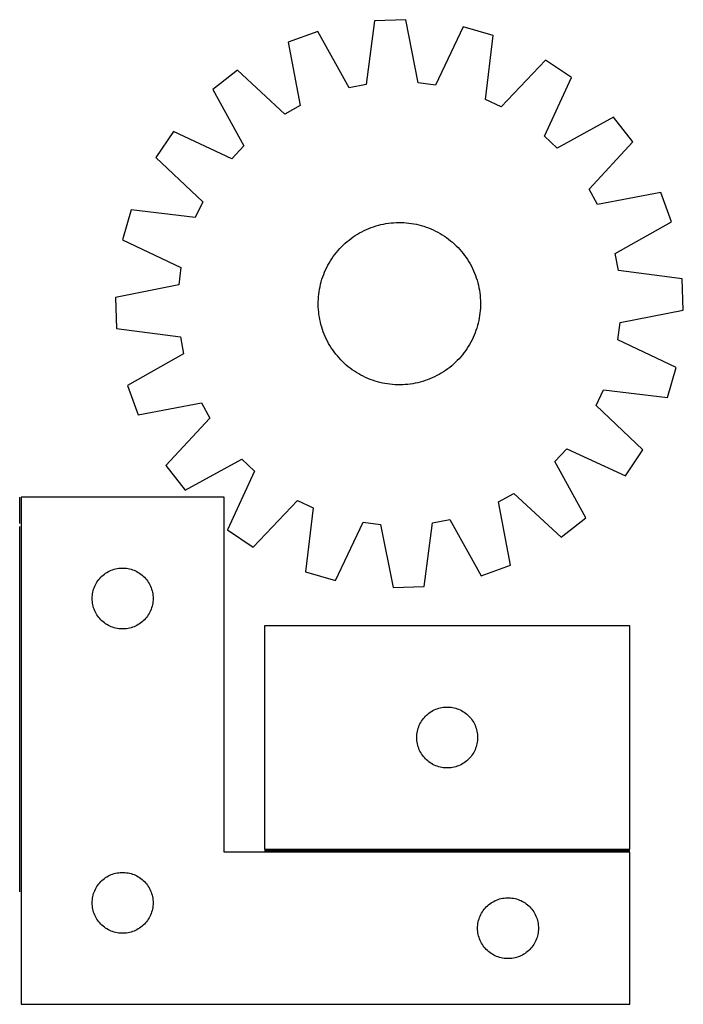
# Model space of a CAD drawing. Header units: millimetres. Extents: x 7 to 1488, y 7 to 494.
# Tile 5 of 5: x 1160 to 1488, y 7 to 492. Entities that reach past the tile are written whole.
import ezdxf

# ---------------------------------------------------------------- set-up
doc = ezdxf.new("R2010")
doc.units = ezdxf.units.MM
doc.layers.add('COMMON', color=5, linetype='CONTINUOUS', true_color=0x0000ff)
doc.layers.add('CUT', color=7, linetype='CONTINUOUS', true_color=0x000000)

msp = doc.modelspace()

# ---------------------------------------------------------------- linework, layer by layer
at = {"layer": 'COMMON'}
for p, q in [((1160.481766, 243.589147), (1160.481766, 256.673614)), ((1160.481766, 62.089146), (1160.481766, 242.089146)), ((1281.231766, 82.423614), (1461.231766, 82.423614))]:
    msp.add_line(p, q, dxfattribs=at)
at = {"layer": 'CUT'}
for p, q in [((1335.408113, 491.4464), (1331.293407, 459.949671)), ((1350.785942, 491.949333), (1335.408113, 491.4464)), ((1356.949857, 460.788766), (1350.785942, 491.949333)), ((1307.381621, 486.062946), (1292.911852, 480.832619)), ((1322.872998, 458.332241), (1307.381621, 486.062946)), ((1379.104298, 488.408639), (1365.457955, 459.724984)), ((1393.884897, 484.134946), (1379.104298, 488.408639)), ((1292.911852, 480.832619), (1298.731559, 449.605935)), ((1390.117984, 452.594732), (1393.884897, 484.134946)), ((1419.72312, 472.016693), (1397.880939, 448.953868)), ((1432.45966, 463.384713), (1419.72312, 472.016693)), ((1267.920653, 467.051988), (1255.775345, 457.606246)), ((1291.223087, 445.465618), (1267.920653, 467.051988)), ((1419.130651, 434.552227), (1432.45966, 463.384713)), ((1255.775345, 457.606246), (1270.95979, 429.706293)), ((1331.293407, 459.949671), (1322.872998, 458.332241)), ((1365.457955, 459.724984), (1356.949857, 460.788766)), ((1397.880939, 448.953868), (1390.117984, 452.594732)), ((1298.731559, 449.605935), (1291.223087, 445.465618)), ((1453.288525, 443.87512), (1425.388572, 428.690674)), ((1462.734266, 431.729812), (1453.288525, 443.87512)), ((1236.265751, 436.777382), (1227.633772, 424.040841)), ((1265.098238, 423.448373), (1236.265751, 436.777382)), ((1425.388572, 428.690674), (1419.130651, 434.552227)), ((1270.95979, 429.706293), (1265.098238, 423.448373)), ((1441.147897, 408.427378), (1462.734266, 431.729812)), ((1227.633772, 424.040841), (1250.696597, 402.198661)), ((1445.288214, 400.918906), (1441.147897, 408.427378)), ((1476.514897, 406.738613), (1445.288214, 400.918906)), ((1481.745225, 392.268843), (1476.514897, 406.738613)), ((1215.515519, 398.202618), (1211.241826, 383.422019)), ((1247.055733, 394.435705), (1215.515519, 398.202618)), ((1250.696597, 402.198661), (1247.055733, 394.435705)), ((1330.30542, 388.020149), (1331.445906, 388.547688)), ((1331.445906, 388.547688), (1332.6024, 389.039144)), ((1332.6024, 389.039144), (1333.773761, 389.49403)), ((1333.773761, 389.49403), (1334.958831, 389.911898)), ((1334.958831, 389.911898), (1336.156443, 390.292337)), ((1336.156443, 390.292337), (1337.365413, 390.63497)), ((1337.365413, 390.63497), (1338.58455, 390.939459)), ((1338.58455, 390.939459), (1339.812649, 391.205503)), ((1339.812649, 391.205503), (1341.048498, 391.432841)), ((1341.048498, 391.432841), (1342.290879, 391.621248)), ((1342.290879, 391.621248), (1343.538565, 391.770538)), ((1343.538565, 391.770538), (1344.790324, 391.880563)), ((1344.790324, 391.880563), (1346.044921, 391.951216)), ((1346.044921, 391.951216), (1347.301119, 391.982425)), ((1347.301119, 391.982425), (1348.557677, 391.974161)), ((1348.557677, 391.974161), (1349.813356, 391.926432)), ((1349.813356, 391.926432), (1351.066916, 391.839285)), ((1351.066916, 391.839285), (1352.31712, 391.712805)), ((1352.31712, 391.712805), (1353.562734, 391.547118)), ((1353.562734, 391.547118), (1354.802529, 391.342386)), ((1354.802529, 391.342386), (1356.035281, 391.098813)), ((1356.035281, 391.098813), (1357.259775, 390.816639)), ((1357.259775, 390.816639), (1358.474801, 390.496141)), ((1358.474801, 390.496141), (1359.67916, 390.137637)), ((1359.67916, 390.137637), (1360.871664, 389.74148)), ((1360.871664, 389.74148), (1362.051137, 389.30806)), ((1362.051137, 389.30806), (1363.216413, 388.837807)), ((1363.216413, 388.837807), (1364.366343, 388.331183)), ((1364.366343, 388.331183), (1365.499792, 387.788689)), ((1454.01452, 376.777467), (1481.745225, 392.268843)), ((1211.241826, 383.422019), (1239.925481, 369.775677)), ((1322.862505, 383.36511), (1323.860446, 384.128734)), ((1323.860446, 384.128734), (1324.881881, 384.860634)), ((1324.881881, 384.860634), (1325.925801, 385.56009)), ((1325.925801, 385.56009), (1326.991176, 386.22641)), ((1326.991176, 386.22641), (1328.076955, 386.858937)), ((1328.076955, 386.858937), (1329.182066, 387.457047)), ((1329.182066, 387.457047), (1330.30542, 388.020149)), ((1365.499792, 387.788689), (1366.615642, 387.210861)), ((1366.615642, 387.210861), (1367.712791, 386.598267)), ((1367.712791, 386.598267), (1368.790157, 385.951514)), ((1368.790157, 385.951514), (1369.846676, 385.271239)), ((1369.846676, 385.271239), (1370.881306, 384.558114)), ((1370.881306, 384.558114), (1371.893026, 383.812842)), ((1371.893026, 383.812842), (1372.880836, 383.036159)), ((1317.421634, 378.161485), (1318.25881, 379.098578)), ((1318.25881, 379.098578), (1319.125007, 380.008913)), ((1319.125007, 380.008913), (1320.019371, 380.89159)), ((1320.019371, 380.89159), (1320.94102, 381.745739)), ((1320.94102, 381.745739), (1321.889043, 382.570517)), ((1321.889043, 382.570517), (1322.862505, 383.36511)), ((1372.880836, 383.036159), (1373.843763, 382.228831)), ((1373.843763, 382.228831), (1374.780857, 381.391655)), ((1374.780857, 381.391655), (1375.691191, 380.525458)), ((1375.691191, 380.525458), (1376.573869, 379.631093)), ((1376.573869, 379.631093), (1377.428018, 378.709445)), ((1377.428018, 378.709445), (1378.252796, 377.761422)), ((1313.698951, 373.107878), (1314.379226, 374.164398)), ((1314.379226, 374.164398), (1315.092351, 375.199027)), ((1315.092351, 375.199027), (1315.837623, 376.210747)), ((1315.837623, 376.210747), (1316.614306, 377.198558)), ((1316.614306, 377.198558), (1317.421634, 378.161485)), ((1378.252796, 377.761422), (1379.047389, 376.787959)), ((1379.047389, 376.787959), (1379.811012, 375.790018)), ((1379.811012, 375.790018), (1380.542913, 374.768584)), ((1380.542913, 374.768584), (1381.242369, 373.724664)), ((1381.242369, 373.724664), (1381.908689, 372.659289)), ((1455.63195, 368.357058), (1454.01452, 376.777467)), ((1239.925481, 369.775677), (1238.861698, 361.267578)), ((1311.319282, 368.684064), (1311.861775, 369.817514)), ((1311.861775, 369.817514), (1312.439604, 370.933363)), ((1312.439604, 370.933363), (1313.052197, 372.030513)), ((1313.052197, 372.030513), (1313.698951, 373.107878)), ((1381.908689, 372.659289), (1382.541216, 371.57351)), ((1382.541216, 371.57351), (1383.139326, 370.468398)), ((1383.139326, 370.468398), (1383.702428, 369.345045)), ((1383.702428, 369.345045), (1384.229967, 368.204559)), ((1309.154323, 362.792522), (1309.512828, 363.996882)), ((1309.512828, 363.996882), (1309.908985, 365.189386)), ((1309.908985, 365.189386), (1310.342404, 366.368858)), ((1310.342404, 366.368858), (1310.812658, 367.534134)), ((1310.812658, 367.534134), (1311.319282, 368.684064)), ((1384.229967, 368.204559), (1384.721422, 367.048064)), ((1384.721422, 367.048064), (1385.176308, 365.876704)), ((1385.176308, 365.876704), (1385.594177, 364.691633)), ((1385.594177, 364.691633), (1385.974615, 363.494022)), ((1487.128679, 364.242352), (1455.63195, 368.357058)), ((1487.631611, 348.864523), (1487.128679, 364.242352)), ((1238.861698, 361.267578), (1207.701132, 355.103663)), ((1308.103347, 357.880455), (1308.308078, 359.12025)), ((1308.308078, 359.12025), (1308.551651, 360.353003)), ((1308.551651, 360.353003), (1308.833826, 361.577496)), ((1308.833826, 361.577496), (1309.154323, 362.792522)), ((1385.974615, 363.494022), (1386.317248, 362.285051)), ((1386.317248, 362.285051), (1386.621737, 361.065915)), ((1386.621737, 361.065915), (1386.887782, 359.837816)), ((1386.887782, 359.837816), (1387.11512, 358.601966)), ((1207.701132, 355.103663), (1208.204065, 339.725835)), ((1307.724032, 354.131077), (1307.81118, 355.384637)), ((1307.81118, 355.384637), (1307.93766, 356.634841)), ((1307.93766, 356.634841), (1308.103347, 357.880455)), ((1387.11512, 358.601966), (1387.303527, 357.359586)), ((1387.303527, 357.359586), (1387.452817, 356.1119)), ((1387.452817, 356.1119), (1387.562842, 354.860141)), ((1387.562842, 354.860141), (1387.633494, 353.605543)), ((1307.668039, 351.618841), (1307.676303, 352.875399)), ((1307.699249, 350.362643), (1307.668039, 351.618841)), ((1307.676303, 352.875399), (1307.724032, 354.131077)), ((1307.769901, 349.108045), (1307.699249, 350.362643)), ((1387.608711, 349.837109), (1387.521563, 348.583549)), ((1387.65644, 351.092787), (1387.608711, 349.837109)), ((1387.633494, 353.605543), (1387.664704, 352.349346)), ((1387.664704, 352.349346), (1387.65644, 351.092787)), ((1307.879927, 347.856286), (1307.769901, 349.108045)), ((1308.029216, 346.6086), (1307.879927, 347.856286)), ((1308.217623, 345.36622), (1308.029216, 346.6086)), ((1308.444961, 344.13037), (1308.217623, 345.36622)), ((1387.024665, 344.847936), (1386.781092, 343.615183)), ((1387.229396, 346.087731), (1387.024665, 344.847936)), ((1387.395083, 347.333345), (1387.229396, 346.087731)), ((1387.521563, 348.583549), (1387.395083, 347.333345)), ((1456.471045, 342.700608), (1487.631611, 348.864523)), ((1208.204065, 339.725835), (1239.700794, 335.611128)), ((1308.711006, 342.902271), (1308.444961, 344.13037)), ((1309.015495, 341.683135), (1308.711006, 342.902271)), ((1309.358128, 340.474164), (1309.015495, 341.683135)), ((1309.738566, 339.276553), (1309.358128, 340.474164)), ((1385.819915, 339.971304), (1385.423758, 338.7788)), ((1386.17842, 341.175664), (1385.819915, 339.971304)), ((1386.498917, 342.39069), (1386.17842, 341.175664)), ((1386.781092, 343.615183), (1386.498917, 342.39069)), ((1455.407262, 334.192509), (1456.471045, 342.700608)), ((1239.700794, 335.611128), (1241.318224, 327.190719)), ((1310.156435, 338.091482), (1309.738566, 339.276553)), ((1310.611321, 336.920122), (1310.156435, 338.091482)), ((1311.102776, 335.763628), (1310.611321, 336.920122)), ((1311.630315, 334.623141), (1311.102776, 335.763628)), ((1384.013462, 335.284122), (1383.470968, 334.150673)), ((1384.520085, 336.434052), (1384.013462, 335.284122)), ((1384.990339, 337.599328), (1384.520085, 336.434052)), ((1385.423758, 338.7788), (1384.990339, 337.599328)), ((1312.193418, 333.499788), (1311.630315, 334.623141)), ((1312.791528, 332.394676), (1312.193418, 333.499788)), ((1313.424055, 331.308897), (1312.791528, 332.394676)), ((1314.090375, 330.243522), (1313.424055, 331.308897)), ((1314.78983, 329.199602), (1314.090375, 330.243522)), ((1381.633793, 330.860308), (1380.953518, 329.803789)), ((1382.280546, 331.937674), (1381.633793, 330.860308)), ((1382.893139, 333.034823), (1382.280546, 331.937674)), ((1383.470968, 334.150673), (1382.893139, 333.034823)), ((1484.090918, 320.546167), (1455.407262, 334.192509)), ((1241.318224, 327.190719), (1213.587518, 311.699343)), ((1315.521731, 328.178168), (1314.78983, 329.199602)), ((1316.285355, 327.180227), (1315.521731, 328.178168)), ((1317.079948, 326.206765), (1316.285355, 327.180227)), ((1317.904726, 325.258741), (1317.079948, 326.206765)), ((1318.758875, 324.337093), (1317.904726, 325.258741)), ((1377.911109, 325.806701), (1377.073934, 324.869608)), ((1378.718437, 326.769628), (1377.911109, 325.806701)), ((1379.49512, 327.757439), (1378.718437, 326.769628)), ((1380.240392, 328.769159), (1379.49512, 327.757439)), ((1380.953518, 329.803789), (1380.240392, 328.769159)), ((1319.641552, 323.442728), (1318.758875, 324.337093)), ((1320.551887, 322.576531), (1319.641552, 323.442728)), ((1321.48898, 321.739355), (1320.551887, 322.576531)), ((1322.451907, 320.932028), (1321.48898, 321.739355)), ((1323.439718, 320.155344), (1322.451907, 320.932028)), ((1372.470238, 320.603076), (1371.472297, 319.839452)), ((1373.4437, 321.397669), (1372.470238, 320.603076)), ((1374.391723, 322.222447), (1373.4437, 321.397669)), ((1375.313372, 323.076596), (1374.391723, 322.222447)), ((1376.207736, 323.959274), (1375.313372, 323.076596)), ((1377.073934, 324.869608), (1376.207736, 323.959274)), ((1479.817225, 305.765568), (1484.090918, 320.546167)), ((1324.451437, 319.410072), (1323.439718, 320.155344)), ((1325.486067, 318.696947), (1324.451437, 319.410072)), ((1326.542586, 318.016672), (1325.486067, 318.696947)), ((1327.619952, 317.369919), (1326.542586, 318.016672)), ((1328.717101, 316.757325), (1327.619952, 317.369919)), ((1329.832951, 316.179497), (1328.717101, 316.757325)), ((1330.9664, 315.637003), (1329.832951, 316.179497)), ((1332.116331, 315.130379), (1330.9664, 315.637003)), ((1365.027324, 315.948037), (1363.886837, 315.420498)), ((1366.150677, 316.511139), (1365.027324, 315.948037)), ((1367.255788, 317.109249), (1366.150677, 316.511139)), ((1368.341568, 317.741776), (1367.255788, 317.109249)), ((1369.406943, 318.408096), (1368.341568, 317.741776)), ((1370.450863, 319.107552), (1369.406943, 318.408096)), ((1371.472297, 319.839452), (1370.450863, 319.107552)), ((1213.587518, 311.699343), (1218.817846, 297.229573)), ((1333.281607, 314.660126), (1332.116331, 315.130379)), ((1334.461079, 314.226706), (1333.281607, 314.660126)), ((1335.653583, 313.830549), (1334.461079, 314.226706)), ((1336.857942, 313.472045), (1335.653583, 313.830549)), ((1338.072968, 313.151547), (1336.857942, 313.472045)), ((1339.297462, 312.869373), (1338.072968, 313.151547)), ((1340.530214, 312.6258), (1339.297462, 312.869373)), ((1341.77001, 312.421068), (1340.530214, 312.6258)), ((1343.015624, 312.255381), (1341.77001, 312.421068)), ((1344.265828, 312.128901), (1343.015624, 312.255381)), ((1345.519387, 312.041754), (1344.265828, 312.128901)), ((1346.775066, 311.994025), (1345.519387, 312.041754)), ((1348.031624, 311.985761), (1346.775066, 311.994025)), ((1349.287822, 312.01697), (1348.031624, 311.985761)), ((1350.542419, 312.087623), (1349.287822, 312.01697)), ((1351.794179, 312.197648), (1350.542419, 312.087623)), ((1353.041864, 312.346938), (1351.794179, 312.197648)), ((1354.284245, 312.535345), (1353.041864, 312.346938)), ((1355.520095, 312.762683), (1354.284245, 312.535345)), ((1356.748194, 313.028727), (1355.520095, 312.762683)), ((1357.96733, 313.333216), (1356.748194, 313.028727)), ((1359.1763, 313.675849), (1357.96733, 313.333216)), ((1360.373912, 314.056288), (1359.1763, 313.675849)), ((1361.558983, 314.474156), (1360.373912, 314.056288)), ((1362.730343, 314.929043), (1361.558983, 314.474156)), ((1363.886837, 315.420498), (1362.730343, 314.929043)), ((1444.636146, 301.769525), (1448.27701, 309.532481)), ((1448.27701, 309.532481), (1479.817225, 305.765568)), ((1218.817846, 297.229573), (1250.044529, 303.04928)), ((1250.044529, 303.04928), (1254.184846, 295.540808)), ((1467.698972, 279.927345), (1444.636146, 301.769525)), ((1254.184846, 295.540808), (1232.598477, 272.238374)), ((1424.372953, 274.261893), (1430.234506, 280.519813)), ((1430.234506, 280.519813), (1459.066992, 267.190804)), ((1459.066992, 267.190804), (1467.698972, 279.927345)), ((1232.598477, 272.238374), (1242.044219, 260.093066)), ((1242.044219, 260.093066), (1269.944171, 275.277512)), ((1269.944171, 275.277512), (1276.202092, 269.415959)), ((1439.557398, 246.36194), (1424.372953, 274.261893)), ((1276.202092, 269.415959), (1262.873083, 240.583473)), ((1396.601185, 254.362251), (1404.109657, 258.502568)), ((1404.109657, 258.502568), (1427.41209, 236.916198)), ((1261.231766, 256.673614), (1161.231766, 256.673614)), ((1161.231766, 256.673614), (1161.231766, 6.673614)), ((1261.231766, 81.673614), (1261.231766, 256.673614)), ((1275.609624, 231.951493), (1297.451804, 255.014318)), ((1297.451804, 255.014318), (1305.214759, 251.373454)), ((1402.420891, 223.135567), (1396.601185, 254.362251)), ((1305.214759, 251.373454), (1301.447847, 219.83324)), ((1316.228445, 215.559547), (1329.874788, 244.243202)), ((1329.874788, 244.243202), (1338.382886, 243.17942)), ((1338.382886, 243.17942), (1344.546802, 212.018853)), ((1359.92463, 212.521786), (1364.039336, 244.018515)), ((1364.039336, 244.018515), (1372.459746, 245.635945)), ((1372.459746, 245.635945), (1387.951122, 217.90524)), ((1427.41209, 236.916198), (1439.557398, 246.36194)), ((1262.873083, 240.583473), (1275.609624, 231.951493)), ((1201.622869, 218.19182), (1202.228552, 218.671202)), ((1202.228552, 218.671202), (1202.858111, 219.118769)), ((1202.858111, 219.118769), (1203.509874, 219.533333)), ((1203.509874, 219.533333), (1204.182115, 219.913796)), ((1204.182115, 219.913796), (1204.873051, 220.259148)), ((1204.873051, 220.259148), (1205.580848, 220.568473)), ((1205.580848, 220.568473), (1206.303631, 220.840952)), ((1206.303631, 220.840952), (1207.039482, 221.075862)), ((1207.039482, 221.075862), (1207.78645, 221.272579)), ((1207.78645, 221.272579), (1208.542555, 221.430583)), ((1208.542555, 221.430583), (1209.305791, 221.549454)), ((1209.305791, 221.549454), (1210.074135, 221.628877)), ((1210.074135, 221.628877), (1210.845548, 221.668641)), ((1210.845548, 221.668641), (1211.617985, 221.668641)), ((1211.617985, 221.668641), (1212.389398, 221.628877)), ((1212.389398, 221.628877), (1213.157742, 221.549454)), ((1213.157742, 221.549454), (1213.920978, 221.430583)), ((1213.920978, 221.430583), (1214.677083, 221.272579)), ((1214.677083, 221.272579), (1215.424051, 221.075862)), ((1215.424051, 221.075862), (1216.159902, 220.840952)), ((1216.159902, 220.840952), (1216.882685, 220.568473)), ((1216.882685, 220.568473), (1217.590482, 220.259148)), ((1217.590482, 220.259148), (1218.281418, 219.913796)), ((1218.281418, 219.913796), (1218.953658, 219.533333)), ((1218.953658, 219.533333), (1219.605422, 219.118769)), ((1219.605422, 219.118769), (1220.234981, 218.671202)), ((1220.234981, 218.671202), (1220.840664, 218.19182)), ((1301.447847, 219.83324), (1316.228445, 215.559547)), ((1387.951122, 217.90524), (1402.420891, 223.135567)), ((1197.81446, 213.380021), (1198.177488, 214.061835)), ((1198.177488, 214.061835), (1198.575133, 214.724057)), ((1198.575133, 214.724057), (1199.006341, 215.36493)), ((1199.006341, 215.36493), (1199.469969, 215.982756)), ((1199.469969, 215.982756), (1199.964787, 216.575895)), ((1199.964787, 216.575895), (1200.489484, 217.142776)), ((1200.489484, 217.142776), (1201.042666, 217.681894)), ((1201.042666, 217.681894), (1201.622869, 218.19182)), ((1220.840664, 218.19182), (1221.420867, 217.681894)), ((1221.420867, 217.681894), (1221.974049, 217.142776)), ((1221.974049, 217.142776), (1222.498745, 216.575895)), ((1222.498745, 216.575895), (1222.993564, 215.982756)), ((1222.993564, 215.982756), (1223.457192, 215.36493)), ((1223.457192, 215.36493), (1223.8884, 214.724057)), ((1223.8884, 214.724057), (1224.286045, 214.061835)), ((1224.286045, 214.061835), (1224.649073, 213.380021)), ((1196.311268, 208.215929), (1196.410448, 208.981972)), ((1196.410448, 208.981972), (1196.548931, 209.741895)), ((1196.548931, 209.741895), (1196.726351, 210.49368)), ((1196.726351, 210.49368), (1196.942236, 211.235336)), ((1196.942236, 211.235336), (1197.196014, 211.964895)), ((1197.196014, 211.964895), (1197.487013, 212.680422)), ((1197.487013, 212.680422), (1197.81446, 213.380021)), ((1224.649073, 213.380021), (1224.97652, 212.680422)), ((1224.97652, 212.680422), (1225.267519, 211.964895)), ((1225.267519, 211.964895), (1225.521297, 211.235336)), ((1225.521297, 211.235336), (1225.737182, 210.49368)), ((1225.737182, 210.49368), (1225.914602, 209.741895)), ((1225.914602, 209.741895), (1226.053085, 208.981972)), ((1226.053085, 208.981972), (1226.152265, 208.215929)), ((1344.546802, 212.018853), (1359.92463, 212.521786)), ((1196.231766, 206.673614), (1196.251655, 207.445795)), ((1196.251655, 205.901432), (1196.231766, 206.673614)), ((1196.251655, 207.445795), (1196.311268, 208.215929)), ((1196.311268, 205.131299), (1196.251655, 205.901432)), ((1196.410448, 204.365255), (1196.311268, 205.131299)), ((1196.548931, 203.605333), (1196.410448, 204.365255)), ((1226.053085, 204.365255), (1225.914602, 203.605333)), ((1226.152265, 205.131299), (1226.053085, 204.365255)), ((1226.152265, 208.215929), (1226.211878, 207.445795)), ((1226.211878, 205.901432), (1226.152265, 205.131299)), ((1226.211878, 207.445795), (1226.231766, 206.673614)), ((1226.231766, 206.673614), (1226.211878, 205.901432)), ((1196.726351, 202.853547), (1196.548931, 203.605333)), ((1196.942236, 202.111891), (1196.726351, 202.853547)), ((1197.196014, 201.382332), (1196.942236, 202.111891)), ((1197.487013, 200.666805), (1197.196014, 201.382332)), ((1197.81446, 199.967207), (1197.487013, 200.666805)), ((1198.177488, 199.285393), (1197.81446, 199.967207)), ((1198.575133, 198.623171), (1198.177488, 199.285393)), ((1224.286045, 199.285393), (1223.8884, 198.623171)), ((1224.649073, 199.967207), (1224.286045, 199.285393)), ((1224.97652, 200.666805), (1224.649073, 199.967207)), ((1225.267519, 201.382332), (1224.97652, 200.666805)), ((1225.521297, 202.111891), (1225.267519, 201.382332)), ((1225.737182, 202.853547), (1225.521297, 202.111891)), ((1225.914602, 203.605333), (1225.737182, 202.853547)), ((1199.006341, 197.982297), (1198.575133, 198.623171)), ((1199.469969, 197.364471), (1199.006341, 197.982297)), ((1199.964787, 196.771332), (1199.469969, 197.364471)), ((1200.489484, 196.204451), (1199.964787, 196.771332)), ((1201.042666, 195.665333), (1200.489484, 196.204451)), ((1201.622869, 195.155407), (1201.042666, 195.665333)), ((1202.228552, 194.676025), (1201.622869, 195.155407)), ((1202.858111, 194.228458), (1202.228552, 194.676025)), ((1203.509874, 193.813894), (1202.858111, 194.228458)), ((1219.605422, 194.228458), (1218.953658, 193.813894)), ((1220.234981, 194.676025), (1219.605422, 194.228458)), ((1220.840664, 195.155407), (1220.234981, 194.676025)), ((1221.420867, 195.665333), (1220.840664, 195.155407)), ((1221.974049, 196.204451), (1221.420867, 195.665333)), ((1222.498745, 196.771332), (1221.974049, 196.204451)), ((1222.993564, 197.364471), (1222.498745, 196.771332)), ((1223.457192, 197.982297), (1222.993564, 197.364471)), ((1223.8884, 198.623171), (1223.457192, 197.982297)), ((1204.182115, 193.433432), (1203.509874, 193.813894)), ((1204.873051, 193.08808), (1204.182115, 193.433432)), ((1205.580848, 192.778754), (1204.873051, 193.08808)), ((1206.303631, 192.506275), (1205.580848, 192.778754)), ((1207.039482, 192.271366), (1206.303631, 192.506275)), ((1207.78645, 192.074648), (1207.039482, 192.271366)), ((1208.542555, 191.916644), (1207.78645, 192.074648)), ((1209.305791, 191.797774), (1208.542555, 191.916644)), ((1210.074135, 191.718351), (1209.305791, 191.797774)), ((1210.845548, 191.678587), (1210.074135, 191.718351)), ((1211.617985, 191.678587), (1210.845548, 191.678587)), ((1212.389398, 191.718351), (1211.617985, 191.678587)), ((1213.157742, 191.797774), (1212.389398, 191.718351)), ((1213.920978, 191.916644), (1213.157742, 191.797774)), ((1214.677083, 192.074648), (1213.920978, 191.916644)), ((1215.424051, 192.271366), (1214.677083, 192.074648)), ((1216.159902, 192.506275), (1215.424051, 192.271366)), ((1216.882685, 192.778754), (1216.159902, 192.506275)), ((1217.590482, 193.08808), (1216.882685, 192.778754)), ((1218.281418, 193.433432), (1217.590482, 193.08808)), ((1218.953658, 193.813894), (1218.281418, 193.433432)), ((1461.231766, 193.173615), (1281.231766, 193.173615)), ((1281.231766, 193.173615), (1281.231766, 83.173615)), ((1461.231766, 83.173615), (1461.231766, 193.173615)), ((1362.228552, 150.171203), (1362.858111, 150.61877)), ((1362.858111, 150.61877), (1363.509874, 151.033334)), ((1363.509874, 151.033334), (1364.182115, 151.413797)), ((1364.182115, 151.413797), (1364.873051, 151.759149)), ((1364.873051, 151.759149), (1365.580848, 152.068474)), ((1365.580848, 152.068474), (1366.303631, 152.340953)), ((1366.303631, 152.340953), (1367.039482, 152.575863)), ((1367.039482, 152.575863), (1367.78645, 152.77258)), ((1367.78645, 152.77258), (1368.542555, 152.930584)), ((1368.542555, 152.930584), (1369.305791, 153.049455)), ((1369.305791, 153.049455), (1370.074135, 153.128878)), ((1370.074135, 153.128878), (1370.845548, 153.168642)), ((1370.845548, 153.168642), (1371.617985, 153.168642)), ((1371.617985, 153.168642), (1372.389398, 153.128878)), ((1372.389398, 153.128878), (1373.157742, 153.049455)), ((1373.157742, 153.049455), (1373.920978, 152.930584)), ((1373.920978, 152.930584), (1374.677083, 152.77258)), ((1374.677083, 152.77258), (1375.424051, 152.575863)), ((1375.424051, 152.575863), (1376.159902, 152.340953)), ((1376.159902, 152.340953), (1376.882685, 152.068474)), ((1376.882685, 152.068474), (1377.590482, 151.759149)), ((1377.590482, 151.759149), (1378.281418, 151.413797)), ((1378.281418, 151.413797), (1378.953658, 151.033334)), ((1378.953658, 151.033334), (1379.605422, 150.61877)), ((1379.605422, 150.61877), (1380.234981, 150.171203)), ((1358.177488, 145.561836), (1358.575133, 146.224058)), ((1358.575133, 146.224058), (1359.006341, 146.864931)), ((1359.006341, 146.864931), (1359.469969, 147.482757)), ((1359.469969, 147.482757), (1359.964787, 148.075896)), ((1359.964787, 148.075896), (1360.489484, 148.642777)), ((1360.489484, 148.642777), (1361.042666, 149.181895)), ((1361.042666, 149.181895), (1361.622869, 149.691821)), ((1361.622869, 149.691821), (1362.228552, 150.171203)), ((1380.234981, 150.171203), (1380.840664, 149.691821)), ((1380.840664, 149.691821), (1381.420867, 149.181895)), ((1381.420867, 149.181895), (1381.974049, 148.642777)), ((1381.974049, 148.642777), (1382.498745, 148.075896)), ((1382.498745, 148.075896), (1382.993564, 147.482757)), ((1382.993564, 147.482757), (1383.457192, 146.864931)), ((1383.457192, 146.864931), (1383.8884, 146.224058)), ((1383.8884, 146.224058), (1384.286045, 145.561836)), ((1356.410448, 140.481973), (1356.548931, 141.241896)), ((1356.548931, 141.241896), (1356.726351, 141.993681)), ((1356.726351, 141.993681), (1356.942236, 142.735337)), ((1356.942236, 142.735337), (1357.196014, 143.464896)), ((1357.196014, 143.464896), (1357.487013, 144.180423)), ((1357.487013, 144.180423), (1357.81446, 144.880022)), ((1357.81446, 144.880022), (1358.177488, 145.561836)), ((1384.286045, 145.561836), (1384.649073, 144.880022)), ((1384.649073, 144.880022), (1384.97652, 144.180423)), ((1384.97652, 144.180423), (1385.267519, 143.464896)), ((1385.267519, 143.464896), (1385.521297, 142.735337)), ((1385.521297, 142.735337), (1385.737182, 141.993681)), ((1385.737182, 141.993681), (1385.914602, 141.241896)), ((1385.914602, 141.241896), (1386.053085, 140.481973)), ((1356.231766, 138.173615), (1356.251655, 138.945796)), ((1356.251655, 137.401433), (1356.231766, 138.173615)), ((1356.251655, 138.945796), (1356.311268, 139.71593)), ((1356.311268, 136.6313), (1356.251655, 137.401433)), ((1356.311268, 139.71593), (1356.410448, 140.481973)), ((1356.410448, 135.865256), (1356.311268, 136.6313)), ((1386.053085, 140.481973), (1386.152265, 139.71593)), ((1386.152265, 136.6313), (1386.053085, 135.865256)), ((1386.152265, 139.71593), (1386.211878, 138.945796)), ((1386.211878, 137.401433), (1386.152265, 136.6313)), ((1386.211878, 138.945796), (1386.231766, 138.173615)), ((1386.231766, 138.173615), (1386.211878, 137.401433)), ((1356.548931, 135.105334), (1356.410448, 135.865256)), ((1356.726351, 134.353548), (1356.548931, 135.105334)), ((1356.942236, 133.611892), (1356.726351, 134.353548)), ((1357.196014, 132.882333), (1356.942236, 133.611892)), ((1357.487013, 132.166806), (1357.196014, 132.882333)), ((1357.81446, 131.467208), (1357.487013, 132.166806)), ((1358.177488, 130.785394), (1357.81446, 131.467208)), ((1384.649073, 131.467208), (1384.286045, 130.785394)), ((1384.97652, 132.166806), (1384.649073, 131.467208)), ((1385.267519, 132.882333), (1384.97652, 132.166806)), ((1385.521297, 133.611892), (1385.267519, 132.882333)), ((1385.737182, 134.353548), (1385.521297, 133.611892)), ((1385.914602, 135.105334), (1385.737182, 134.353548)), ((1386.053085, 135.865256), (1385.914602, 135.105334)), ((1358.575133, 130.123172), (1358.177488, 130.785394)), ((1359.006341, 129.482298), (1358.575133, 130.123172)), ((1359.469969, 128.864472), (1359.006341, 129.482298)), ((1359.964787, 128.271333), (1359.469969, 128.864472)), ((1360.489484, 127.704452), (1359.964787, 128.271333)), ((1361.042666, 127.165334), (1360.489484, 127.704452)), ((1361.622869, 126.655408), (1361.042666, 127.165334)), ((1362.228552, 126.176026), (1361.622869, 126.655408)), ((1362.858111, 125.728459), (1362.228552, 126.176026)), ((1380.234981, 126.176026), (1379.605422, 125.728459)), ((1380.840664, 126.655408), (1380.234981, 126.176026)), ((1381.420867, 127.165334), (1380.840664, 126.655408)), ((1381.974049, 127.704452), (1381.420867, 127.165334)), ((1382.498745, 128.271333), (1381.974049, 127.704452)), ((1382.993564, 128.864472), (1382.498745, 128.271333)), ((1383.457192, 129.482298), (1382.993564, 128.864472)), ((1383.8884, 130.123172), (1383.457192, 129.482298)), ((1384.286045, 130.785394), (1383.8884, 130.123172)), ((1363.509874, 125.313895), (1362.858111, 125.728459)), ((1364.182115, 124.933433), (1363.509874, 125.313895)), ((1364.873051, 124.588081), (1364.182115, 124.933433)), ((1365.580848, 124.278755), (1364.873051, 124.588081)), ((1366.303631, 124.006276), (1365.580848, 124.278755)), ((1367.039482, 123.771367), (1366.303631, 124.006276)), ((1367.78645, 123.574649), (1367.039482, 123.771367)), ((1368.542555, 123.416645), (1367.78645, 123.574649)), ((1369.305791, 123.297775), (1368.542555, 123.416645)), ((1370.074135, 123.218352), (1369.305791, 123.297775)), ((1370.845548, 123.178588), (1370.074135, 123.218352)), ((1371.617985, 123.178588), (1370.845548, 123.178588)), ((1372.389398, 123.218352), (1371.617985, 123.178588)), ((1373.157742, 123.297775), (1372.389398, 123.218352)), ((1373.920978, 123.416645), (1373.157742, 123.297775)), ((1374.677083, 123.574649), (1373.920978, 123.416645)), ((1375.424051, 123.771367), (1374.677083, 123.574649)), ((1376.159902, 124.006276), (1375.424051, 123.771367)), ((1376.882685, 124.278755), (1376.159902, 124.006276)), ((1377.590482, 124.588081), (1376.882685, 124.278755)), ((1378.281418, 124.933433), (1377.590482, 124.588081)), ((1378.953658, 125.313895), (1378.281418, 124.933433)), ((1379.605422, 125.728459), (1378.953658, 125.313895)), ((1281.231766, 83.173615), (1461.231766, 83.173615)), ((1461.231766, 81.673614), (1261.231766, 81.673614)), ((1461.231766, 6.673614), (1461.231766, 81.673614)), ((1201.042666, 67.681894), (1201.622869, 68.19182)), ((1201.622869, 68.19182), (1202.228552, 68.671202)), ((1202.228552, 68.671202), (1202.858111, 69.118769)), ((1202.858111, 69.118769), (1203.509874, 69.533333)), ((1203.509874, 69.533333), (1204.182115, 69.913796)), ((1204.182115, 69.913796), (1204.873051, 70.259148)), ((1204.873051, 70.259148), (1205.580848, 70.568473)), ((1205.580848, 70.568473), (1206.303631, 70.840952)), ((1206.303631, 70.840952), (1207.039482, 71.075862)), ((1207.039482, 71.075862), (1207.78645, 71.272579)), ((1207.78645, 71.272579), (1208.542555, 71.430583)), ((1208.542555, 71.430583), (1209.305791, 71.549454)), ((1209.305791, 71.549454), (1210.074135, 71.628877)), ((1210.074135, 71.628877), (1210.845548, 71.668641)), ((1210.845548, 71.668641), (1211.617985, 71.668641)), ((1211.617985, 71.668641), (1212.389398, 71.628877)), ((1212.389398, 71.628877), (1213.157742, 71.549454)), ((1213.157742, 71.549454), (1213.920978, 71.430583)), ((1213.920978, 71.430583), (1214.677083, 71.272579)), ((1214.677083, 71.272579), (1215.424051, 71.075862)), ((1215.424051, 71.075862), (1216.159902, 70.840952)), ((1216.159902, 70.840952), (1216.882685, 70.568473)), ((1216.882685, 70.568473), (1217.590482, 70.259148)), ((1217.590482, 70.259148), (1218.281418, 69.913796)), ((1218.281418, 69.913796), (1218.953658, 69.533333)), ((1218.953658, 69.533333), (1219.605422, 69.118769)), ((1219.605422, 69.118769), (1220.234981, 68.671202)), ((1220.234981, 68.671202), (1220.840664, 68.19182)), ((1220.840664, 68.19182), (1221.420867, 67.681894)), ((1197.487013, 62.680422), (1197.81446, 63.380021)), ((1197.81446, 63.380021), (1198.177488, 64.061835)), ((1198.177488, 64.061835), (1198.575133, 64.724057)), ((1198.575133, 64.724057), (1199.006341, 65.36493)), ((1199.006341, 65.36493), (1199.469969, 65.982756)), ((1199.469969, 65.982756), (1199.964787, 66.575895)), ((1199.964787, 66.575895), (1200.489484, 67.142776)), ((1200.489484, 67.142776), (1201.042666, 67.681894)), ((1221.420867, 67.681894), (1221.974049, 67.142776)), ((1221.974049, 67.142776), (1222.498745, 66.575895)), ((1222.498745, 66.575895), (1222.993564, 65.982756)), ((1222.993564, 65.982756), (1223.457192, 65.36493)), ((1223.457192, 65.36493), (1223.8884, 64.724057)), ((1223.8884, 64.724057), (1224.286045, 64.061835)), ((1224.286045, 64.061835), (1224.649073, 63.380021)), ((1224.649073, 63.380021), (1224.97652, 62.680422)), ((1196.311268, 58.215929), (1196.410448, 58.981972)), ((1196.410448, 58.981972), (1196.548931, 59.741895)), ((1196.548931, 59.741895), (1196.726351, 60.49368)), ((1196.726351, 60.49368), (1196.942236, 61.235336)), ((1196.942236, 61.235336), (1197.196014, 61.964895)), ((1197.196014, 61.964895), (1197.487013, 62.680422)), ((1224.97652, 62.680422), (1225.267519, 61.964895)), ((1225.267519, 61.964895), (1225.521297, 61.235336)), ((1225.521297, 61.235336), (1225.737182, 60.49368)), ((1225.737182, 60.49368), (1225.914602, 59.741895)), ((1225.914602, 59.741895), (1226.053085, 58.981972)), ((1226.053085, 58.981972), (1226.152265, 58.215929)), ((1395.580848, 58.068473), (1396.303631, 58.340952)), ((1396.303631, 58.340952), (1397.039482, 58.575862)), ((1397.039482, 58.575862), (1397.78645, 58.772579)), ((1397.78645, 58.772579), (1398.542555, 58.930583)), ((1398.542555, 58.930583), (1399.305791, 59.049454)), ((1399.305791, 59.049454), (1400.074135, 59.128877)), ((1400.074135, 59.128877), (1400.845548, 59.168641)), ((1400.845548, 59.168641), (1401.617985, 59.168641)), ((1401.617985, 59.168641), (1402.389398, 59.128877)), ((1402.389398, 59.128877), (1403.157742, 59.049454)), ((1403.157742, 59.049454), (1403.920978, 58.930583)), ((1403.920978, 58.930583), (1404.677083, 58.772579)), ((1404.677083, 58.772579), (1405.424051, 58.575862)), ((1405.424051, 58.575862), (1406.159902, 58.340952)), ((1406.159902, 58.340952), (1406.882685, 58.068473)), ((1196.231766, 56.673614), (1196.251655, 57.445795)), ((1196.251655, 55.901432), (1196.231766, 56.673614)), ((1196.251655, 57.445795), (1196.311268, 58.215929)), ((1196.311268, 55.131299), (1196.251655, 55.901432)), ((1196.410448, 54.365255), (1196.311268, 55.131299)), ((1196.548931, 53.605333), (1196.410448, 54.365255)), ((1196.726351, 52.853547), (1196.548931, 53.605333)), ((1225.914602, 53.605333), (1225.737182, 52.853547)), ((1226.053085, 54.365255), (1225.914602, 53.605333)), ((1226.152265, 55.131299), (1226.053085, 54.365255)), ((1226.152265, 58.215929), (1226.211878, 57.445795)), ((1226.211878, 55.901432), (1226.152265, 55.131299)), ((1226.211878, 57.445795), (1226.231766, 56.673614)), ((1226.231766, 56.673614), (1226.211878, 55.901432)), ((1389.006341, 52.86493), (1389.469969, 53.482756)), ((1389.469969, 53.482756), (1389.964787, 54.075895)), ((1389.964787, 54.075895), (1390.489484, 54.642776)), ((1390.489484, 54.642776), (1391.042666, 55.181894)), ((1391.042666, 55.181894), (1391.622869, 55.69182)), ((1391.622869, 55.69182), (1392.228552, 56.171202)), ((1392.228552, 56.171202), (1392.858111, 56.618769)), ((1392.858111, 56.618769), (1393.509874, 57.033333)), ((1393.509874, 57.033333), (1394.182115, 57.413796)), ((1394.182115, 57.413796), (1394.873051, 57.759148)), ((1394.873051, 57.759148), (1395.580848, 58.068473)), ((1406.882685, 58.068473), (1407.590482, 57.759148)), ((1407.590482, 57.759148), (1408.281418, 57.413796)), ((1408.281418, 57.413796), (1408.953658, 57.033333)), ((1408.953658, 57.033333), (1409.605422, 56.618769)), ((1409.605422, 56.618769), (1410.234981, 56.171202)), ((1410.234981, 56.171202), (1410.840664, 55.69182)), ((1410.840664, 55.69182), (1411.420867, 55.181894)), ((1411.420867, 55.181894), (1411.974049, 54.642776)), ((1411.974049, 54.642776), (1412.498745, 54.075895)), ((1412.498745, 54.075895), (1412.993564, 53.482756)), ((1412.993564, 53.482756), (1413.457192, 52.86493)), ((1196.942236, 52.111891), (1196.726351, 52.853547)), ((1197.196014, 51.382332), (1196.942236, 52.111891)), ((1197.487013, 50.666805), (1197.196014, 51.382332)), ((1197.81446, 49.967207), (1197.487013, 50.666805)), ((1198.177488, 49.285393), (1197.81446, 49.967207)), ((1198.575133, 48.623171), (1198.177488, 49.285393)), ((1199.006341, 47.982297), (1198.575133, 48.623171)), ((1223.8884, 48.623171), (1223.457192, 47.982297)), ((1224.286045, 49.285393), (1223.8884, 48.623171)), ((1224.649073, 49.967207), (1224.286045, 49.285393)), ((1224.97652, 50.666805), (1224.649073, 49.967207)), ((1225.267519, 51.382332), (1224.97652, 50.666805)), ((1225.521297, 52.111891), (1225.267519, 51.382332)), ((1225.737182, 52.853547), (1225.521297, 52.111891)), ((1386.726351, 47.99368), (1386.942236, 48.735336)), ((1386.942236, 48.735336), (1387.196014, 49.464895)), ((1387.196014, 49.464895), (1387.487013, 50.180422)), ((1387.487013, 50.180422), (1387.81446, 50.880021)), ((1387.81446, 50.880021), (1388.177488, 51.561835)), ((1388.177488, 51.561835), (1388.575133, 52.224057)), ((1388.575133, 52.224057), (1389.006341, 52.86493)), ((1413.457192, 52.86493), (1413.8884, 52.224057)), ((1413.8884, 52.224057), (1414.286045, 51.561835)), ((1414.286045, 51.561835), (1414.649073, 50.880021)), ((1414.649073, 50.880021), (1414.97652, 50.180422)), ((1414.97652, 50.180422), (1415.267519, 49.464895)), ((1415.267519, 49.464895), (1415.521297, 48.735336)), ((1415.521297, 48.735336), (1415.737182, 47.99368)), ((1199.469969, 47.364471), (1199.006341, 47.982297)), ((1199.964787, 46.771332), (1199.469969, 47.364471)), ((1200.489484, 46.204451), (1199.964787, 46.771332)), ((1201.042666, 45.665333), (1200.489484, 46.204451)), ((1201.622869, 45.155407), (1201.042666, 45.665333)), ((1202.228552, 44.676025), (1201.622869, 45.155407)), ((1202.858111, 44.228458), (1202.228552, 44.676025)), ((1203.509874, 43.813894), (1202.858111, 44.228458)), ((1204.182115, 43.433432), (1203.509874, 43.813894)), ((1218.953658, 43.813894), (1218.281418, 43.433432)), ((1219.605422, 44.228458), (1218.953658, 43.813894)), ((1220.234981, 44.676025), (1219.605422, 44.228458)), ((1220.840664, 45.155407), (1220.234981, 44.676025)), ((1221.420867, 45.665333), (1220.840664, 45.155407)), ((1221.974049, 46.204451), (1221.420867, 45.665333)), ((1222.498745, 46.771332), (1221.974049, 46.204451)), ((1222.993564, 47.364471), (1222.498745, 46.771332)), ((1223.457192, 47.982297), (1222.993564, 47.364471)), ((1386.231766, 44.173614), (1386.251655, 44.945795)), ((1386.251655, 43.401432), (1386.231766, 44.173614)), ((1386.251655, 44.945795), (1386.311268, 45.715929)), ((1386.311268, 45.715929), (1386.410448, 46.481972)), ((1386.410448, 46.481972), (1386.548931, 47.241895)), ((1386.548931, 47.241895), (1386.726351, 47.99368)), ((1415.737182, 47.99368), (1415.914602, 47.241895)), ((1415.914602, 47.241895), (1416.053085, 46.481972)), ((1416.053085, 46.481972), (1416.152265, 45.715929)), ((1416.152265, 45.715929), (1416.211878, 44.945795)), ((1416.211878, 44.945795), (1416.231766, 44.173614)), ((1416.231766, 44.173614), (1416.211878, 43.401432)), ((1204.873051, 43.08808), (1204.182115, 43.433432)), ((1205.580848, 42.778754), (1204.873051, 43.08808)), ((1206.303631, 42.506275), (1205.580848, 42.778754)), ((1207.039482, 42.271366), (1206.303631, 42.506275)), ((1207.78645, 42.074648), (1207.039482, 42.271366)), ((1208.542555, 41.916644), (1207.78645, 42.074648)), ((1209.305791, 41.797774), (1208.542555, 41.916644)), ((1210.074135, 41.718351), (1209.305791, 41.797774)), ((1210.845548, 41.678587), (1210.074135, 41.718351)), ((1211.617985, 41.678587), (1210.845548, 41.678587)), ((1212.389398, 41.718351), (1211.617985, 41.678587)), ((1213.157742, 41.797774), (1212.389398, 41.718351)), ((1213.920978, 41.916644), (1213.157742, 41.797774)), ((1214.677083, 42.074648), (1213.920978, 41.916644)), ((1215.424051, 42.271366), (1214.677083, 42.074648)), ((1216.159902, 42.506275), (1215.424051, 42.271366)), ((1216.882685, 42.778754), (1216.159902, 42.506275)), ((1217.590482, 43.08808), (1216.882685, 42.778754)), ((1218.281418, 43.433432), (1217.590482, 43.08808)), ((1386.311268, 42.631299), (1386.251655, 43.401432)), ((1386.410448, 41.865255), (1386.311268, 42.631299)), ((1386.548931, 41.105333), (1386.410448, 41.865255)), ((1386.726351, 40.353547), (1386.548931, 41.105333)), ((1386.942236, 39.611891), (1386.726351, 40.353547)), ((1387.196014, 38.882332), (1386.942236, 39.611891)), ((1387.487013, 38.166805), (1387.196014, 38.882332)), ((1415.267519, 38.882332), (1414.97652, 38.166805)), ((1415.521297, 39.611891), (1415.267519, 38.882332)), ((1415.737182, 40.353547), (1415.521297, 39.611891)), ((1415.914602, 41.105333), (1415.737182, 40.353547)), ((1416.053085, 41.865255), (1415.914602, 41.105333)), ((1416.152265, 42.631299), (1416.053085, 41.865255)), ((1416.211878, 43.401432), (1416.152265, 42.631299)), ((1387.81446, 37.467207), (1387.487013, 38.166805)), ((1388.177488, 36.785393), (1387.81446, 37.467207)), ((1388.575133, 36.123171), (1388.177488, 36.785393)), ((1389.006341, 35.482297), (1388.575133, 36.123171)), ((1389.469969, 34.864471), (1389.006341, 35.482297)), ((1389.964787, 34.271332), (1389.469969, 34.864471)), ((1390.489484, 33.704451), (1389.964787, 34.271332)), ((1412.498745, 34.271332), (1411.974049, 33.704451)), ((1412.993564, 34.864471), (1412.498745, 34.271332)), ((1413.457192, 35.482297), (1412.993564, 34.864471)), ((1413.8884, 36.123171), (1413.457192, 35.482297)), ((1414.286045, 36.785393), (1413.8884, 36.123171)), ((1414.649073, 37.467207), (1414.286045, 36.785393)), ((1414.97652, 38.166805), (1414.649073, 37.467207)), ((1391.042666, 33.165333), (1390.489484, 33.704451)), ((1391.622869, 32.655407), (1391.042666, 33.165333)), ((1392.228552, 32.176025), (1391.622869, 32.655407)), ((1392.858111, 31.728458), (1392.228552, 32.176025)), ((1393.509874, 31.313894), (1392.858111, 31.728458)), ((1394.182115, 30.933432), (1393.509874, 31.313894)), ((1394.873051, 30.58808), (1394.182115, 30.933432)), ((1395.580848, 30.278754), (1394.873051, 30.58808)), ((1396.303631, 30.006275), (1395.580848, 30.278754)), ((1397.039482, 29.771366), (1396.303631, 30.006275)), ((1397.78645, 29.574648), (1397.039482, 29.771366)), ((1398.542555, 29.416644), (1397.78645, 29.574648)), ((1399.305791, 29.297774), (1398.542555, 29.416644)), ((1400.074135, 29.218351), (1399.305791, 29.297774)), ((1400.845548, 29.178587), (1400.074135, 29.218351)), ((1401.617985, 29.178587), (1400.845548, 29.178587)), ((1402.389398, 29.218351), (1401.617985, 29.178587)), ((1403.157742, 29.297774), (1402.389398, 29.218351)), ((1403.920978, 29.416644), (1403.157742, 29.297774)), ((1404.677083, 29.574648), (1403.920978, 29.416644)), ((1405.424051, 29.771366), (1404.677083, 29.574648)), ((1406.159902, 30.006275), (1405.424051, 29.771366)), ((1406.882685, 30.278754), (1406.159902, 30.006275)), ((1407.590482, 30.58808), (1406.882685, 30.278754)), ((1408.281418, 30.933432), (1407.590482, 30.58808)), ((1408.953658, 31.313894), (1408.281418, 30.933432)), ((1409.605422, 31.728458), (1408.953658, 31.313894)), ((1410.234981, 32.176025), (1409.605422, 31.728458)), ((1410.840664, 32.655407), (1410.234981, 32.176025)), ((1411.420867, 33.165333), (1410.840664, 32.655407)), ((1411.974049, 33.704451), (1411.420867, 33.165333)), ((1161.231766, 6.673614), (1461.231766, 6.673614))]:
    msp.add_line(p, q, dxfattribs=at)

doc.saveas('drawing.dxf')
